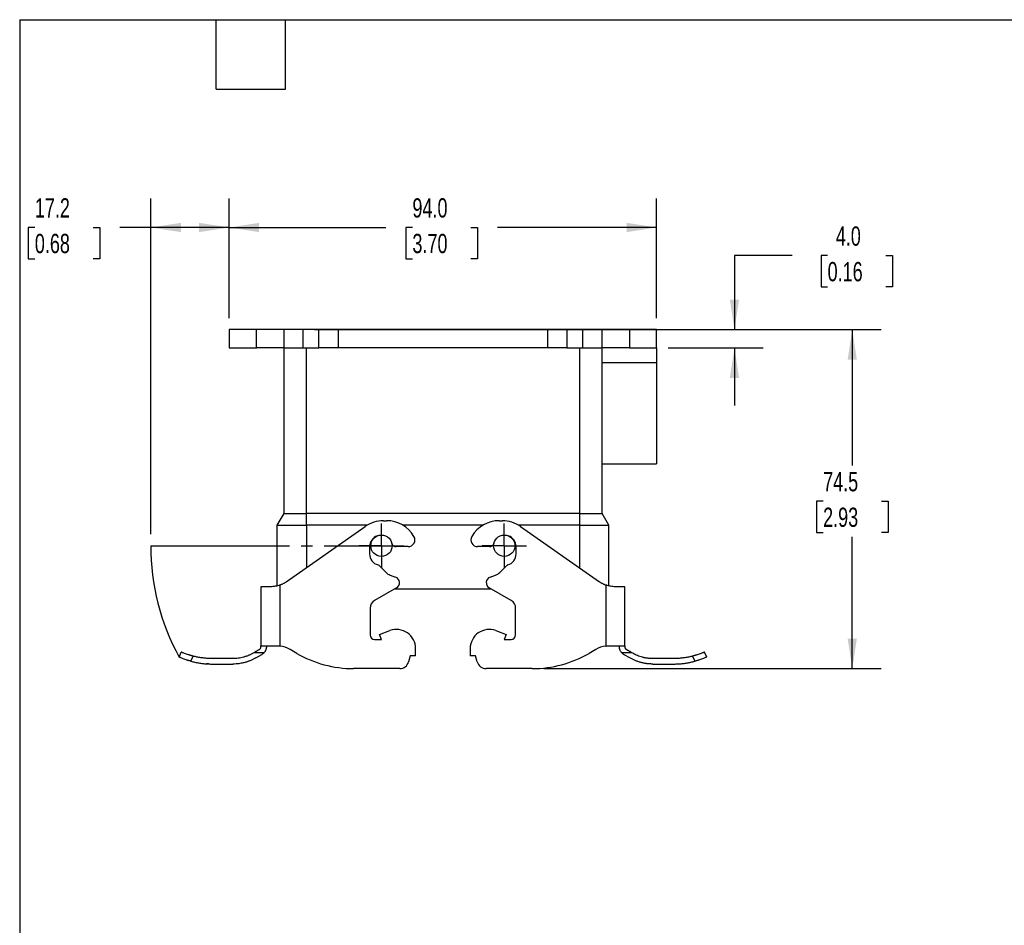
# Model space of a CAD drawing. Header units: millimetres. Extents: x 13 to 546, y 13 to 419.
# Tile 3 of 7: x 13 to 229, y 220 to 419. Entities that reach past the tile are written whole.
import ezdxf

# ---------------------------------------------------------------- set-up
doc = ezdxf.new("R2010")
doc.units = ezdxf.units.MM
doc.header["$LTSCALE"] = 2
doc.linetypes.add('SLD-Center', pattern=[19.05, 15.24, -1.27, 1.27, -1.27])
doc.linetypes.add('SLD-Solid', pattern=[0])
doc.layers.add('CENTER', color=40, linetype='SLD-Center')
doc.layers.add('DIMENSIONS', color=140, linetype='SLD-Solid', lineweight=25)
doc.layers.add('TEXT', color=140, linetype='SLD-Solid', lineweight=25)
doc.styles.add('SLDTEXTSTYLE0', font='TXT', dxfattribs={"width": 0.7})
doc.dimstyles.new('SLDDIMSTYLE0', dxfattribs={"dimtxt": 4.316016, "dimasz": 6.604, "dimexe": 0, "dimexo": 0.0625, "dimgap": 1.079004, "dimtad": 0, "dimtih": 1, "dimtoh": 1, "dimrnd": 1e-09, "dimzin": 4, "dimdsep": 46, "dimtxsty": 'SLDTEXTSTYLE0', "dimsah": 1, "dimcen": 0.09, "dimadec": 0, "dimazin": 1, "dimtfac": 1, "dimtofl": 0, "dimtmove": 0, "dimatfit": 3, "dimfxl": 0, "dimfrac": 2, "dimtolj": 1, "dimtzin": 12, "dimarcsym": 0})
doc.dimstyles.new('SLDDIMSTYLE1', dxfattribs={"dimtxt": 4.316016, "dimasz": 6.604, "dimexe": 0, "dimexo": 0.0625, "dimgap": 1.079004, "dimtad": 0, "dimtih": 1, "dimtoh": 1, "dimrnd": 1e-09, "dimzin": 4, "dimdsep": 46, "dimtxsty": 'SLDTEXTSTYLE0', "dimsah": 1, "dimcen": 0.09, "dimadec": 0, "dimazin": 1, "dimtfac": 1, "dimtmove": 0, "dimatfit": 0, "dimfxl": 0, "dimfrac": 2, "dimtolj": 1, "dimtzin": 12, "dimarcsym": 0})
doc.dimstyles.new('SLDDIMSTYLE5', dxfattribs={"dimtxt": 4.316016, "dimasz": 6.604, "dimexe": 0, "dimexo": 0.0625, "dimgap": 1.079004, "dimtad": 0, "dimtih": 1, "dimtoh": 1, "dimrnd": 1e-09, "dimzin": 12, "dimdsep": 46, "dimtxsty": 'SLDTEXTSTYLE0', "dimsah": 1, "dimcen": 0.09, "dimadec": 0, "dimazin": 3, "dimtfac": 1, "dimtofl": 0, "dimtmove": 0, "dimatfit": 3, "dimfxl": 0, "dimfrac": 2, "dimtolj": 1, "dimtzin": 12, "dimarcsym": 0})

# ---------------------------------------------------------------- blocks, each defined once
blk = doc.blocks.new('_D_12')
at = {"layer": 'DIMENSIONS'}
for p, q in [((41.54, 306.01), (41.54, 379.78)), ((58.74, 353.51), (58.74, 379.78)), ((16.03, 373.43), (14.58, 373.43)), ((14.58, 373.43), (14.58, 366.57)), ((28.85, 373.43), (30.3, 373.43)), ((30.3, 373.43), (30.3, 366.57)), ((41.54, 373.43), (34.7, 373.43)), ((58.74, 373.43), (41.54, 373.43)), ((14.58, 366.57), (16.03, 366.57)), ((30.3, 366.57), (28.85, 366.57))]:
    blk.add_line(p, q, dxfattribs=at)
for points in [[(41.54, 373.43), (48.14, 372.41), (48.14, 374.45)], [(58.74, 373.43), (52.14, 374.45), (52.14, 372.41)]]:
    blk.add_solid(points, dxfattribs=at)
at = {"layer": 'DIMENSIONS', "char_height": 4.233, "attachment_point": 1, "style": 'SLDTEXTSTYLE0'}
for s, insert in [('17.2', (16.03, 379.85)), ('0.68', (16.03, 372.03))]:
    blk.add_mtext(s, dxfattribs=dict(at, insert=insert))
blk = doc.blocks.new('_D_13')
at = {"layer": 'DIMENSIONS'}
for p, q in [((58.74, 353.51), (58.74, 379.78)), ((152.74, 353.51), (152.74, 379.78)), ((58.74, 373.43), (93.19, 373.43)), ((99.04, 373.43), (97.59, 373.43)), ((97.59, 373.43), (97.59, 366.57)), ((111.87, 373.43), (113.32, 373.43)), ((113.32, 373.43), (113.32, 366.57)), ((152.74, 373.43), (117.72, 373.43)), ((97.59, 366.57), (99.04, 366.57)), ((113.32, 366.57), (111.87, 366.57))]:
    blk.add_line(p, q, dxfattribs=at)
for points in [[(58.74, 373.43), (65.34, 372.41), (65.34, 374.45)], [(152.74, 373.43), (146.14, 374.45), (146.14, 372.41)]]:
    blk.add_solid(points, dxfattribs=at)
at = {"layer": 'DIMENSIONS', "char_height": 4.233, "attachment_point": 1, "style": 'SLDTEXTSTYLE0'}
for s, insert in [('94.0', (99.04, 379.85)), ('3.70', (99.04, 372.03))]:
    blk.add_mtext(s, dxfattribs=dict(at, insert=insert))
blk = doc.blocks.new('_D_14')
at = {"layer": 'DIMENSIONS'}
for p, q in [((155.28, 350.97), (202.09, 350.97)), ((195.74, 350.97), (195.74, 321.08)), ((189.33, 313.26), (187.88, 313.26)), ((187.88, 313.26), (187.88, 306.4)), ((202.15, 313.26), (203.6, 313.26)), ((203.6, 313.26), (203.6, 306.4)), ((187.88, 306.4), (189.33, 306.4)), ((195.74, 276.47), (195.74, 305.43)), ((203.6, 306.4), (202.15, 306.4)), ((127.92, 276.47), (202.09, 276.47))]:
    blk.add_line(p, q, dxfattribs=at)
for points in [[(195.74, 350.97), (194.73, 344.37), (196.76, 344.37)], [(195.74, 276.47), (196.76, 283.08), (194.73, 283.08)]]:
    blk.add_solid(points, dxfattribs=at)
at = {"layer": 'DIMENSIONS', "char_height": 4.233, "attachment_point": 1, "style": 'SLDTEXTSTYLE0'}
for s, insert in [('74.5', (189.33, 319.68)), ('2.93', (189.33, 311.86))]:
    blk.add_mtext(s, dxfattribs=dict(at, insert=insert))
blk = doc.blocks.new('_D_15')
at = {"layer": 'DIMENSIONS'}
for p, q in [((182.54, 367.24), (169.84, 367.24)), ((169.84, 367.24), (169.84, 350.97)), ((190.32, 367.24), (188.87, 367.24)), ((188.87, 367.24), (188.87, 360.38)), ((203.15, 367.24), (204.6, 367.24)), ((204.6, 367.24), (204.6, 360.38)), ((188.87, 360.38), (190.32, 360.38)), ((204.6, 360.38), (203.15, 360.38)), ((77.54, 350.97), (176.19, 350.97)), ((155.28, 346.97), (176.19, 346.97)), ((169.84, 346.97), (169.84, 334.27))]:
    blk.add_line(p, q, dxfattribs=at)
for points in [[(169.84, 350.97), (170.86, 357.58), (168.83, 357.58)], [(169.84, 346.97), (168.83, 340.37), (170.86, 340.37)]]:
    blk.add_solid(points, dxfattribs=at)
at = {"layer": 'DIMENSIONS', "char_height": 4.233, "attachment_point": 1, "style": 'SLDTEXTSTYLE0'}
for s, insert in [('4.0', (192.12, 373.66)), ('0.16', (190.32, 365.84))]:
    blk.add_mtext(s, dxfattribs=dict(at, insert=insert))
blk = doc.blocks.new('SW_CENTERMARKSYMBOL_13')
at = {"layer": 'CENTER', "color": 0}
for p, q in [((0, 2.54), (0, 4.89)), ((0, 0), (0, 2.54)), ((-2.54, 0), (-4.89, 0)), ((0, 0), (-2.54, 0)), ((0, 0), (0, -2.54)), ((0, 0), (2.54, 0)), ((2.54, 0), (4.89, 0)), ((0, -2.54), (0, -4.89))]:
    blk.add_line(p, q, dxfattribs=at)
blk = doc.blocks.new('SW_CENTERMARKSYMBOL_14')
at = {"layer": 'CENTER', "color": 0}
for p, q in [((0, 2.54), (0, 4.89)), ((0, 0), (0, 2.54)), ((-2.54, 0), (-4.89, 0)), ((0, 0), (-2.54, 0)), ((0, 0), (0, -2.54)), ((0, 0), (2.54, 0)), ((2.54, 0), (4.89, 0)), ((0, -2.54), (0, -4.89))]:
    blk.add_line(p, q, dxfattribs=at)

msp = doc.modelspace()

# ---------------------------------------------------------------- linework, layer by layer
for p, q in [((58.74, 350.975), (58.74, 346.975)), ((64.74, 350.975), (58.74, 350.975)), ((64.74, 346.975), (64.74, 350.975)), ((70.754, 350.975), (64.74, 350.975)), ((70.754, 350.975), (70.754, 346.975)), ((74.997, 350.975), (70.754, 350.975)), ((74.997, 346.975), (74.997, 350.975)), ((78.482, 350.975), (74.997, 350.975)), ((78.482, 346.975), (78.482, 350.975)), ((82.725, 350.975), (78.482, 350.975)), ((82.725, 350.975), (82.725, 346.975)), ((128.754, 350.975), (82.725, 350.975)), ((128.754, 350.975), (128.754, 346.975)), ((132.997, 350.975), (128.754, 350.975)), ((132.997, 350.975), (132.997, 346.975)), ((136.482, 350.975), (132.997, 350.975)), ((136.482, 346.975), (136.482, 350.975)), ((140.725, 350.975), (136.482, 350.975)), ((140.725, 346.975), (140.725, 350.975)), ((146.74, 350.975), (140.725, 350.975)), ((146.74, 350.975), (146.74, 346.975)), ((152.74, 350.975), (146.74, 350.975)), ((152.74, 346.975), (152.74, 350.975)), ((58.74, 346.975), (64.74, 346.975)), ((70.754, 346.975), (64.74, 346.975)), ((70.74, 346.975), (70.74, 310.573)), ((70.754, 346.975), (74.997, 346.975)), ((74.997, 346.975), (78.482, 346.975)), ((75.74, 310.573), (75.74, 346.975)), ((82.725, 346.975), (78.482, 346.975)), ((128.754, 346.975), (82.725, 346.975)), ((132.997, 346.975), (128.754, 346.975)), ((132.997, 346.975), (136.482, 346.975)), ((135.74, 346.975), (135.74, 310.573)), ((136.482, 346.975), (140.725, 346.975)), ((146.74, 346.975), (140.725, 346.975)), ((140.74, 310.573), (140.74, 346.975)), ((146.74, 346.975), (152.74, 346.975)), ((152.74, 346.975), (152.74, 343.684)), ((152.74, 343.684), (140.74, 343.684)), ((152.74, 343.684), (152.74, 321.475)), ((140.74, 321.475), (152.74, 321.475)), ((70.74, 310.573), (69.24, 307.975)), ((70.74, 310.573), (75.74, 310.573)), ((75.74, 307.975), (75.74, 310.573)), ((135.74, 310.573), (75.74, 310.573)), ((135.74, 310.573), (135.74, 307.975)), ((135.74, 310.573), (140.74, 310.573)), ((142.24, 307.975), (140.74, 310.573)), ((69.24, 307.975), (75.74, 307.975)), ((69.24, 307.975), (69.24, 294.644)), ((71.289, 295.56), (88.64, 307.709)), ((89.049, 307.975), (75.74, 307.975)), ((75.74, 307.975), (75.74, 298.676)), ((92.655, 308.975), (93.355, 308.975)), ((114.512, 307.975), (96.967, 307.975)), ((118.124, 308.975), (118.824, 308.975)), ((135.74, 307.975), (122.43, 307.975)), ((122.839, 307.709), (140.19, 295.56)), ((135.74, 307.975), (142.24, 307.975)), ((135.74, 307.975), (135.74, 298.676)), ((142.24, 294.656), (142.24, 307.975)), ((89.64, 303.275), (89.64, 301.685)), ((98.095, 303.275), (95.494, 303.275)), ((115.985, 303.275), (113.384, 303.275)), ((121.84, 301.685), (121.84, 303.275)), ((91.713, 299.132), (93.244, 297.6)), ((118.235, 297.6), (119.766, 299.132)), ((94.157, 297.019), (95.355, 296.583)), ((116.124, 296.583), (117.322, 297.019)), ((66.94, 294.475), (65.74, 294.475)), ((65.74, 294.475), (65.74, 281.475)), ((67.848, 294.475), (66.94, 294.475)), ((69.94, 281.42), (69.94, 294.851)), ((141.54, 294.851), (141.54, 281.42)), ((144.54, 294.475), (143.631, 294.475)), ((145.74, 294.475), (144.54, 294.475)), ((145.74, 281.475), (145.74, 294.475)), ((95.56, 294.235), (90.74, 291.452)), ((95.109, 293.975), (116.37, 293.975)), ((120.74, 291.452), (115.919, 294.235)), ((89.74, 289.72), (89.74, 283.875)), ((121.74, 283.875), (121.74, 289.72)), ((91.83, 284.002), (94.103, 284.83)), ((92.24, 282.875), (91.83, 284.002)), ((117.376, 284.83), (119.65, 284.002)), ((119.65, 284.002), (119.239, 282.875)), ((65.74, 281.475), (69.132, 281.475)), ((90.74, 282.875), (92.24, 282.875)), ((119.239, 282.875), (120.74, 282.875)), ((142.347, 281.475), (145.74, 281.475)), ((47.74, 279.005), (48.217, 280.105)), ((64.206, 279.975), (63.996, 279.854)), ((66.417, 279.975), (64.206, 279.975)), ((64.596, 278.814), (65.94, 279.59)), ((73.599, 279.824), (72.132, 280.671)), ((98.54, 279.275), (98.186, 277.957)), ((99.74, 279.275), (98.54, 279.275)), ((99.74, 279.275), (99.74, 280.883)), ((111.74, 280.883), (111.74, 279.275)), ((112.94, 279.275), (111.74, 279.275)), ((113.293, 277.957), (112.94, 279.275)), ((139.347, 280.671), (137.88, 279.824)), ((147.274, 279.975), (145.062, 279.975)), ((145.54, 279.59), (146.883, 278.814)), ((147.483, 279.854), (147.274, 279.975)), ((163.74, 279.005), (163.262, 280.105)), ((50.354, 278.096), (50.838, 279.21)), ((59.596, 278.675), (55.106, 278.675)), ((55.106, 277.475), (59.596, 277.475)), ((156.373, 278.675), (151.883, 278.675)), ((151.883, 277.475), (156.373, 277.475)), ((160.642, 279.21), (161.125, 278.096)), ((96.255, 276.475), (86.099, 276.475)), ((125.381, 276.475), (115.225, 276.475))]:
    msp.add_line(p, q)
for centre in [(92.24, 303.475), (119.24, 303.475)]:
    msp.add_circle(centre, 2.35)
for centre, radius, start, end in [((92.655, 301.975), 7, 90, 124.9999), ((93.361, 301.975), 7, 30.60307, 90.05329), ((118.118, 301.975), 7, 89.94671, 149.39693), ((118.824, 301.975), 7, 55.0001, 90), ((92.14, 303.275), 2.5, 109.37458, 180), ((98.095, 304.775), 1.5, 270, 30.60307), ((113.384, 304.775), 1.5, 149.39693, 270), ((119.34, 303.275), 2.5, 0, 70.62542), ((92.14, 303.275), 2.5, 16.60155, 17.49532), ((95.494, 304.275), 1, 196.60155, 270), ((115.985, 304.275), 1, 270, 343.39845), ((119.34, 303.275), 2.5, 162.50468, 163.39845), ((92.14, 301.675), 2.5, 179.77255, 254.92643), ((119.34, 301.675), 2.5, 285.07357, 0.22745), ((91.359, 298.778), 0.5, 45, 74.92643), ((120.12, 298.778), 0.5, 105.07357, 135), ((95.012, 299.368), 2.5, 225, 249.99976), ((94.91, 295.361), 1.3, 299.99995, 69.99976), ((116.569, 295.361), 1.3, 110.00024, 240.00005), ((116.467, 299.368), 2.5, 290.00024, 315), ((91.74, 289.72), 2, 119.99995, 180), ((119.74, 289.72), 2, 0, 60.00005), ((90.74, 283.875), 1, 180, 270), ((95.54, 280.883), 4.2, 360, 109.99948), ((115.94, 280.883), 4.2, 70.00052, 180), ((120.74, 283.875), 1, 270, 0), ((69.132, 275.475), 6, 60.0007, 82.26346), ((142.347, 275.475), 6, 97.73654, 119.9993), ((86.099, 301.475), 25, 240.0007, 270), ((125.381, 301.475), 25, 270, 299.9993), ((96.255, 278.475), 2, 270, 344.998), ((115.225, 278.475), 2, 195.002, 270)]:
    msp.add_arc(centre, radius, start, end)
for points, knots in [([(69.94, 294.851), (69.588, 294.72), (69.233, 294.626), (68.698, 294.532), (68.521, 294.51), (68.178, 294.481), (68.011, 294.475), (67.848, 294.475)], [0, 0, 0, 0, 0.5, 0.5, 0.75, 0.75, 1, 1, 1, 1]), ([(69.94, 294.851), (70.019, 294.882), (70.178, 294.943), (70.41, 295.047), (70.638, 295.161), (70.86, 295.284), (71.078, 295.416), (71.219, 295.512), (71.289, 295.56)], [0, 0, 0, 0, 0.1671699, 0.3337362, 0.5, 0.6662638, 0.8328301, 1, 1, 1, 1]), ([(140.19, 295.56), (140.26, 295.512), (140.401, 295.416), (140.619, 295.284), (140.841, 295.161), (141.069, 295.047), (141.302, 294.943), (141.46, 294.882), (141.54, 294.851)], [0, 0, 0, 0, 0.16716988, 0.33373623, 0.5, 0.66626377, 0.83283012, 1, 1, 1, 1]), ([(143.631, 294.475), (143.306, 294.475), (142.964, 294.501), (142.429, 294.594), (142.249, 294.633), (141.893, 294.729), (141.716, 294.786), (141.54, 294.851)], [0, 0, 0, 0, 0.5, 0.5, 0.75, 0.75, 1, 1, 1, 1]), ([(65.74, 281.322), (65.74, 281.338), (65.74, 281.37), (65.74, 281.408), (65.74, 281.438), (65.74, 281.459), (65.74, 281.472), (65.74, 281.474), (65.74, 281.475)], [0, 0, 0, 0, 0.1682247, 0.334541, 0.4999054, 0.6652911, 0.8316708, 1, 1, 1, 1]), ([(66.94, 281.475), (66.94, 281.474), (66.94, 281.472), (66.94, 281.459), (66.94, 281.438), (66.94, 281.408), (66.94, 281.37), (66.94, 281.338), (66.94, 281.322)], [0, 0, 0, 0, 0.1683292, 0.3347089, 0.5000946, 0.665459, 0.8317753, 1, 1, 1, 1]), ([(144.54, 281.322), (144.54, 281.338), (144.54, 281.37), (144.54, 281.408), (144.54, 281.438), (144.54, 281.459), (144.54, 281.472), (144.54, 281.474), (144.54, 281.475)], [0, 0, 0, 0, 0.1682247, 0.334541, 0.4999054, 0.6652911, 0.8316708, 1, 1, 1, 1]), ([(145.74, 281.475), (145.74, 281.474), (145.74, 281.472), (145.74, 281.459), (145.74, 281.438), (145.74, 281.408), (145.74, 281.37), (145.74, 281.338), (145.74, 281.322)], [0, 0, 0, 0, 0.1683292, 0.3347089, 0.5000946, 0.665459, 0.8317753, 1, 1, 1, 1]), ([(50.838, 279.21), (50.786, 279.223), (50.683, 279.249), (50.531, 279.291), (50.38, 279.333), (50.231, 279.376), (50.084, 279.42), (49.941, 279.464), (49.693, 279.542), (49.344, 279.661), (48.963, 279.801), (48.636, 279.929), (48.458, 280.003), (48.354, 280.047), (48.293, 280.073), (48.232, 280.099), (48.223, 280.103), (48.217, 280.105)], [0, 0, 0, 0, 0.0356742, 0.071398, 0.1071741, 0.143005, 0.1788933, 0.2148414, 0.250852, 0.3701521, 0.5005396, 0.6119195, 0.7501751, 0.7802953, 0.8319827, 0.905224, 1, 1, 1, 1]), ([(63.996, 279.854), (63.912, 279.806), (63.745, 279.712), (63.488, 279.58), (63.228, 279.457), (62.964, 279.343), (62.697, 279.237), (62.426, 279.14), (62.152, 279.052), (61.782, 278.947), (61.314, 278.837), (60.746, 278.744), (60.172, 278.685), (59.788, 278.678), (59.596, 278.675)], [0, 0, 0, 0, 0.0626909, 0.1251905, 0.1875653, 0.2498822, 0.3122084, 0.3746108, 0.4371562, 0.499911, 0.6251668, 0.7499101, 0.8746761, 1, 1, 1, 1]), ([(65.34, 280.629), (65.279, 280.595), (65.159, 280.525), (64.975, 280.419), (64.787, 280.31), (64.596, 280.2), (64.402, 280.088), (64.271, 280.013), (64.206, 279.975)], [0, 0, 0, 0, 0.1628945, 0.3269532, 0.4924398, 0.6596116, 0.828718, 1, 1, 1, 1]), ([(65.34, 280.629), (65.364, 280.645), (65.414, 280.675), (65.479, 280.729), (65.538, 280.789), (65.589, 280.853), (65.633, 280.921), (65.673, 280.999), (65.706, 281.086), (65.727, 281.173), (65.738, 281.254), (65.739, 281.299), (65.74, 281.322)], [0, 0, 0, 0, 0.0805139, 0.1608216, 0.2419591, 0.3249312, 0.410678, 0.5000522, 0.6195102, 0.7496191, 0.8658603, 1, 1, 1, 1]), ([(65.94, 279.59), (65.975, 279.611), (66.045, 279.654), (66.146, 279.725), (66.241, 279.802), (66.333, 279.885), (66.389, 279.945), (66.417, 279.975)], [0, 0, 0, 0, 0.2008544, 0.4005192, 0.5997553, 0.7993283, 1, 1, 1, 1]), ([(66.94, 281.322), (66.939, 281.305), (66.939, 281.27), (66.937, 281.209), (66.932, 281.142), (66.921, 281.044), (66.898, 280.906), (66.852, 280.728), (66.785, 280.542), (66.693, 280.353), (66.573, 280.159), (66.471, 280.037), (66.417, 279.975)], [0, 0, 0, 0, 0.0625913, 0.1248978, 0.1872705, 0.2500595, 0.3740654, 0.4997041, 0.6156852, 0.7365532, 0.8641386, 1, 1, 1, 1]), ([(145.062, 279.975), (145.035, 280.005), (144.984, 280.063), (144.915, 280.155), (144.853, 280.246), (144.778, 280.37), (144.699, 280.53), (144.628, 280.722), (144.581, 280.904), (144.554, 281.069), (144.541, 281.214), (144.54, 281.286), (144.54, 281.322)], [0, 0, 0, 0, 0.065972, 0.12954398, 0.19085612, 0.25006467, 0.37627821, 0.49958981, 0.62428655, 0.74937923, 0.87450392, 1, 1, 1, 1]), ([(145.062, 279.975), (145.09, 279.945), (145.146, 279.885), (145.238, 279.802), (145.333, 279.725), (145.434, 279.654), (145.504, 279.611), (145.54, 279.59)], [0, 0, 0, 0, 0.2006717, 0.4002447, 0.5994808, 0.7991456, 1, 1, 1, 1]), ([(145.74, 281.322), (145.74, 281.306), (145.74, 281.276), (145.745, 281.226), (145.754, 281.163), (145.773, 281.086), (145.814, 280.977), (145.884, 280.855), (145.994, 280.726), (146.091, 280.661), (146.14, 280.629)], [0, 0, 0, 0, 0.0911488, 0.1744803, 0.2500885, 0.3800329, 0.4999865, 0.67521, 0.8392963, 1, 1, 1, 1]), ([(147.274, 279.975), (147.208, 280.013), (147.077, 280.088), (146.883, 280.2), (146.692, 280.31), (146.505, 280.419), (146.32, 280.525), (146.2, 280.595), (146.14, 280.629)], [0, 0, 0, 0, 0.171282, 0.3403884, 0.5075602, 0.6730468, 0.8371055, 1, 1, 1, 1]), ([(151.883, 278.675), (151.787, 278.676), (151.595, 278.677), (151.307, 278.692), (151.02, 278.715), (150.734, 278.748), (150.45, 278.79), (150.167, 278.842), (149.885, 278.903), (149.512, 278.996), (149.052, 279.136), (148.513, 279.339), (147.988, 279.575), (147.652, 279.761), (147.483, 279.854)], [0, 0, 0, 0, 0.0627471, 0.1252958, 0.1877125, 0.2500638, 0.3124169, 0.3748385, 0.4373955, 0.5001542, 0.6253946, 0.7500917, 0.8747815, 1, 1, 1, 1]), ([(163.262, 280.105), (163.261, 280.105), (163.259, 280.104), (163.247, 280.099), (163.23, 280.092), (163.209, 280.083), (163.186, 280.073), (163.162, 280.062), (163.139, 280.053), (163.117, 280.044), (163.099, 280.036), (163.083, 280.029), (163.006, 279.996), (162.841, 279.928), (162.514, 279.8), (162.133, 279.66), (161.752, 279.531), (161.431, 279.43), (161.175, 279.354), (160.912, 279.28), (160.732, 279.233), (160.642, 279.21)], [0, 0, 0, 0, 0.0379477, 0.0728672, 0.1047583, 0.1336209, 0.1594548, 0.1822599, 0.2020361, 0.2187832, 0.2325013, 0.2431901, 0.2508498, 0.3891712, 0.5005269, 0.6302969, 0.7501483, 0.8125029, 0.8749206, 0.9374151, 1, 1, 1, 1]), ([(50.354, 278.096), (50.309, 278.108), (50.22, 278.132), (50.086, 278.169), (49.954, 278.206), (49.78, 278.258), (49.567, 278.323), (49.24, 278.428), (48.86, 278.559), (48.468, 278.705), (48.149, 278.832), (47.955, 278.913), (47.843, 278.96), (47.784, 278.986), (47.746, 279.002), (47.742, 279.004), (47.74, 279.005)], [0, 0, 0, 0, 0.0311615, 0.0623429, 0.0936098, 0.1250275, 0.1877229, 0.2498789, 0.3750112, 0.4995205, 0.6246321, 0.7492157, 0.8123353, 0.8748038, 0.9371736, 1, 1, 1, 1]), ([(50.354, 278.096), (50.496, 278.059), (50.778, 277.986), (51.205, 277.889), (51.633, 277.801), (52.063, 277.724), (52.494, 277.658), (52.926, 277.601), (53.359, 277.555), (53.794, 277.519), (54.23, 277.494), (54.668, 277.478), (54.96, 277.476), (55.106, 277.475)], [0, 0, 0, 0, 0.0912778, 0.1823306, 0.2732083, 0.3639615, 0.4546407, 0.5452966, 0.6359799, 0.7267415, 0.8176318, 0.9087013, 1, 1, 1, 1]), ([(55.106, 278.675), (54.962, 278.676), (54.674, 278.678), (54.242, 278.694), (53.812, 278.721), (53.383, 278.759), (52.955, 278.807), (52.529, 278.866), (52.104, 278.935), (51.68, 279.015), (51.258, 279.106), (50.978, 279.175), (50.838, 279.21)], [0, 0, 0, 0, 0.1003822, 0.2005146, 0.3004587, 0.4002762, 0.5000292, 0.5997798, 0.6995903, 0.7995227, 0.8996388, 1, 1, 1, 1]), ([(64.596, 278.814), (64.51, 278.766), (64.335, 278.667), (64.063, 278.526), (63.78, 278.39), (63.485, 278.26), (63.177, 278.136), (62.857, 278.019), (62.526, 277.911), (62.176, 277.811), (61.789, 277.715), (61.344, 277.625), (60.826, 277.546), (60.235, 277.487), (59.817, 277.479), (59.596, 277.475)], [0, 0, 0, 0, 0.0567022, 0.1150572, 0.175065, 0.2367257, 0.3000393, 0.365006, 0.4316257, 0.4998986, 0.5733626, 0.6601059, 0.7601273, 0.8734258, 1, 1, 1, 1]), ([(151.883, 277.475), (151.78, 277.476), (151.578, 277.477), (151.283, 277.491), (151.003, 277.512), (150.737, 277.539), (150.487, 277.572), (150.252, 277.608), (150.032, 277.647), (149.826, 277.688), (149.636, 277.73), (149.46, 277.772), (149.121, 277.86), (148.628, 278.011), (148.001, 278.252), (147.421, 278.517), (147.059, 278.717), (146.883, 278.814)], [0, 0, 0, 0, 0.0591874, 0.1156311, 0.1693313, 0.2202878, 0.2685007, 0.3139699, 0.3566954, 0.3966771, 0.4339151, 0.4684094, 0.5001599, 0.6350313, 0.7632951, 0.8849512, 1, 1, 1, 1]), ([(160.642, 279.21), (160.502, 279.175), (160.222, 279.106), (159.799, 279.015), (159.376, 278.935), (158.951, 278.866), (158.524, 278.807), (158.097, 278.759), (157.668, 278.721), (157.237, 278.694), (156.806, 278.678), (156.517, 278.676), (156.373, 278.675)], [0, 0, 0, 0, 0.1003612, 0.2004773, 0.3004097, 0.4002202, 0.4999708, 0.5997238, 0.6995413, 0.7994854, 0.8996178, 1, 1, 1, 1]), ([(156.373, 277.475), (156.519, 277.476), (156.811, 277.478), (157.249, 277.494), (157.685, 277.519), (158.12, 277.555), (158.553, 277.601), (158.986, 277.658), (159.416, 277.724), (159.846, 277.801), (160.274, 277.889), (160.701, 277.986), (160.984, 278.059), (161.125, 278.096)], [0, 0, 0, 0, 0.0912987, 0.1823682, 0.2732585, 0.3640201, 0.4547034, 0.5453593, 0.6360385, 0.7267917, 0.8176694, 0.9087222, 1, 1, 1, 1]), ([(163.74, 279.005), (163.739, 279.004), (163.738, 279.004), (163.729, 279), (163.714, 278.993), (163.685, 278.981), (163.636, 278.96), (163.526, 278.913), (163.332, 278.833), (163.013, 278.706), (162.621, 278.56), (162.241, 278.429), (161.914, 278.323), (161.659, 278.245), (161.395, 278.169), (161.216, 278.12), (161.125, 278.096)], [0, 0, 0, 0, 0.0311215, 0.0622873, 0.093566, 0.1250251, 0.1876724, 0.2498792, 0.3749445, 0.4995317, 0.6245711, 0.7492157, 0.8121828, 0.8746113, 0.937038, 1, 1, 1, 1])]:
    msp.add_open_spline(points, degree=3, knots=knots)
for points in [[(69.132, 281.475), (69.4, 281.475), (69.669, 281.457), (69.94, 281.42)], [(141.54, 281.42), (141.81, 281.457), (142.079, 281.475), (142.347, 281.475)], [(54.221, 277.496), (54.06, 277.504), (53.9, 277.513), (53.74, 277.525)]]:
    msp.add_open_spline(points, degree=3)
at = {"layer": 'CENTER'}
msp.add_line((41.54, 303.475), (92.24, 303.475), dxfattribs=at)
msp.add_arc((92.14, 303.275), 50.6, 179.77354, 208.662, dxfattribs=at)
at = {"layer": 'TEXT'}
for p, q in [((12.7, 419.1), (546.1, 419.1)), ((12.7, 419.1), (12.7, 12.7)), ((55.88, 403.86), (55.88, 419.1)), ((71.12, 403.86), (71.12, 419.1)), ((55.88, 403.86), (71.12, 403.86))]:
    msp.add_line(p, q, dxfattribs=at)

# ---------------------------------------------------------------- block references
at = {"layer": 'CENTER'}
for name, p in [('SW_CENTERMARKSYMBOL_14', (92.24, 303.475)), ('SW_CENTERMARKSYMBOL_13', (119.24, 303.475))]:
    msp.add_blockref(name, p, dxfattribs=at)

# ---------------------------------------------------------------- dimensions: what is measured, and where the dimension line sits
at = {"layer": 'DIMENSIONS'}
for base, p1, p2, dimstyle, picture, middle in [((58.74, 373.429), (41.54, 303.475), (58.74, 350.975), 'SLDDIMSTYLE5', '_D_12', (22.441, 373.429)), ((152.74, 373.429), (58.74, 350.975), (152.74, 350.975), 'SLDDIMSTYLE0', '_D_13', (105.455, 373.429))]:
    dim = msp.add_linear_dim(base=base, p1=p1, p2=p2, dimstyle=dimstyle, dxfattribs=at)
    dim.commit()
    dim.dimension.update_dxf_attribs({"geometry": picture, "text_midpoint": middle, "dimtype": 160})
for base, p1, p2, dimstyle, picture, middle in [((169.844, 346.975), (74.997, 350.975), (152.74, 346.975), 'SLDDIMSTYLE1', '_D_15', (169.844, 367.241)), ((195.742, 276.475), (152.74, 350.975), (125.381, 276.475), 'SLDDIMSTYLE5', '_D_14', (195.742, 313.259))]:
    dim = msp.add_linear_dim(base=base, p1=p1, p2=p2, angle=90, dimstyle=dimstyle, dxfattribs=at)
    dim.commit()
    dim.dimension.update_dxf_attribs({"geometry": picture, "text_midpoint": middle, "dimtype": 160})

doc.saveas('drawing.dxf')
